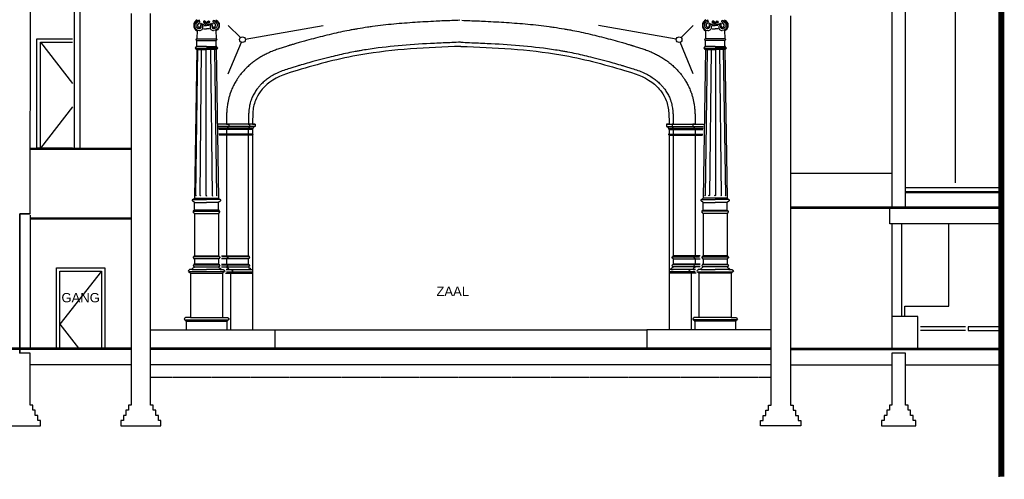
# Model space of a CAD drawing. Extents: x 0 to 286551, y -50 to 581131.
# Tile 165 of 207: x 264889 to 283886, y 500381 to 509250. Entities that reach past the tile are written whole.
import ezdxf

# ---------------------------------------------------------------- set-up
doc = ezdxf.new("R2010")
doc.units = 0
doc.header["$MEASUREMENT"] = 0
doc.linetypes.add('HIDDEN', pattern=[9.525, 6.35, -3.175])
for name, color, linetype in [('0.09', 7, 'CONTINUOUS'), ('0.13', 5, 'CONTINUOUS'), ('0.25', 2, 'CONTINUOUS')]:
    doc.layers.add(name, color=color, linetype=linetype)
doc.layers.add('HULPLIJNEN', color=252, linetype='CONTINUOUS', plot=False)

msp = doc.modelspace()

# ---------------------------------------------------------------- linework, layer by layer
at = {"layer": '0.09'}
msp.add_lwpolyline([(269812, 503263), (276988, 503263)], dxfattribs=at)
at = {"layer": '0.13'}
for p, q in [((268311, 509051), (268308, 508880)), ((268676, 509051), (268678, 508880)), ((278124, 509051), (278121, 508880)), ((278489, 509051), (278492, 508880)), ((268305, 508673), (268263, 505809)), ((268682, 508673), (268723, 505809)), ((278118, 508673), (278077, 505809)), ((278495, 508673), (278537, 505809)), ((268230, 505778), (268493, 505778)), ((268263, 505809), (268260, 505809)), ((268260, 505809), (268260, 505809)), ((268260, 505809), (268260, 505809)), ((268260, 505809), (268260, 505809)), ((268263, 505722), (268260, 505722)), ((268260, 505722), (268260, 505722)), ((268260, 505722), (268260, 505722)), ((268260, 505722), (268260, 505722)), ((268263, 505809), (268263, 505809)), ((268263, 505572), (268263, 505722)), ((268263, 505722), (268263, 505722)), ((268757, 505778), (268493, 505778)), ((268723, 505809), (268723, 505809)), ((268723, 505809), (268727, 505809)), ((268723, 505572), (268723, 505722)), ((268723, 505722), (268723, 505722)), ((268723, 505722), (268727, 505722)), ((268727, 505809), (268727, 505809)), ((268727, 505809), (268727, 505809)), ((268727, 505809), (268727, 505809)), ((268727, 505722), (268727, 505722)), ((268727, 505722), (268727, 505722)), ((268727, 505722), (268727, 505722)), ((278043, 505778), (278307, 505778)), ((278077, 505809), (278073, 505809)), ((278073, 505809), (278073, 505809)), ((278073, 505809), (278073, 505809)), ((278073, 505809), (278073, 505809)), ((278077, 505722), (278073, 505722)), ((278073, 505722), (278073, 505722)), ((278073, 505722), (278073, 505722)), ((278073, 505722), (278073, 505722)), ((278077, 505809), (278077, 505809)), ((278077, 505572), (278077, 505722)), ((278077, 505722), (278077, 505722)), ((278570, 505778), (278307, 505778)), ((278537, 505809), (278537, 505809)), ((278537, 505809), (278540, 505809)), ((278537, 505572), (278537, 505722)), ((278537, 505722), (278537, 505722)), ((278537, 505722), (278540, 505722)), ((278540, 505809), (278540, 505809)), ((278540, 505809), (278540, 505809)), ((278540, 505809), (278540, 505809)), ((278540, 505722), (278540, 505722)), ((278540, 505722), (278540, 505722)), ((278540, 505722), (278540, 505722)), ((268244, 505553), (268244, 505559)), ((268244, 505559), (268252, 505559)), ((268244, 505525), (268244, 505534)), ((268253, 505525), (268244, 505525)), ((268252, 505559), (268252, 505572)), ((268252, 505572), (268263, 505572)), ((268253, 505513), (268253, 505525)), ((268263, 505513), (268253, 505513)), ((268263, 505513), (268263, 505513)), ((268735, 505572), (268723, 505572)), ((268723, 505513), (268723, 505513)), ((268723, 505513), (268733, 505513)), ((268733, 505513), (268733, 505525)), ((268733, 505525), (268742, 505525)), ((268735, 505559), (268735, 505572)), ((268742, 505559), (268735, 505559)), ((268742, 505553), (268742, 505559)), ((268742, 505525), (268742, 505534)), ((278058, 505553), (278058, 505559)), ((278058, 505559), (278065, 505559)), ((278058, 505525), (278058, 505534)), ((278067, 505525), (278058, 505525)), ((278065, 505559), (278065, 505572)), ((278065, 505572), (278077, 505572)), ((278067, 505513), (278067, 505525)), ((278077, 505513), (278067, 505513)), ((278077, 505513), (278077, 505513)), ((278548, 505572), (278537, 505572)), ((278537, 505513), (278537, 505513)), ((278537, 505513), (278547, 505513)), ((278547, 505513), (278547, 505525)), ((278547, 505525), (278556, 505525)), ((278548, 505559), (278548, 505572)), ((278556, 505559), (278548, 505559)), ((278556, 505553), (278556, 505559)), ((278556, 505525), (278556, 505534))]:
    msp.add_line(p, q, dxfattribs=at)
for points in [[(282943, 506104), (282943, 519355)], [(268356, 509209), (268365, 509209)], [(268438, 509141), (268493, 509141)], [(268548, 509141), (268493, 509141)], [(268631, 509209), (268621, 509209)], [(268914, 509139), (269149, 508904)], [(269242, 508875), (270746, 509139)], [(277558, 508875), (276054, 509139)], [(277886, 509139), (277651, 508904)], [(278169, 509209), (278179, 509209)], [(278252, 509141), (278307, 509141)], [(278362, 509141), (278307, 509141)], [(278444, 509209), (278435, 509209)], [(268435, 509073), (268493, 509073)], [(268552, 509073), (268493, 509073)], [(278248, 509073), (278307, 509073)], [(278365, 509073), (278307, 509073)], [(265909, 506773), (265221, 506773), (265221, 508883), (265909, 508883)], [(265909, 506773), (265288, 506773), (265288, 508816), (265909, 508816)], [(265288, 508816), (265909, 508022)], [(268299, 508880), (268688, 508880)], [(268305, 508732), (268308, 508852)], [(268308, 508852), (268679, 508852)], [(268682, 508732), (268679, 508852)], [(268914, 508206), (269167, 508815)], [(277886, 508206), (277633, 508815)], [(278501, 508880), (278112, 508880)], [(278118, 508732), (278121, 508852)], [(278492, 508852), (278121, 508852)], [(278495, 508732), (278492, 508852)], [(268276, 508703), (268493, 508703)], [(268298, 505859), (268298, 505859), (268293, 505849), (268288, 505859), (268329, 508673)], [(268493, 508732), (268305, 508732)], [(268305, 508673), (268493, 508673)], [(268385, 505859), (268376, 505849), (268368, 505859), (268400, 508673)], [(268483, 508673), (268483, 505859), (268493, 505849), (268503, 505859)], [(268493, 508732), (268682, 508732)], [(268710, 508703), (268493, 508703)], [(268682, 508673), (268493, 508673)], [(268569, 508673), (268602, 505859), (268610, 505849), (268619, 505859)], [(268647, 508673), (268688, 505859), (268693, 505849), (268698, 505859)], [(278090, 508703), (278307, 508703)], [(278153, 508673), (278112, 505859), (278107, 505849), (278102, 505859)], [(278307, 508732), (278118, 508732)], [(278118, 508673), (278307, 508673)], [(278231, 508673), (278198, 505859), (278190, 505849), (278181, 505859)], [(278317, 508673), (278317, 505859), (278307, 505849), (278297, 505859)], [(278307, 508732), (278495, 508732)], [(278524, 508703), (278307, 508703)], [(278495, 508673), (278307, 508673)], [(278415, 505859), (278424, 505849), (278432, 505859), (278400, 508673)], [(278502, 505859), (278502, 505859), (278507, 505849), (278512, 505859), (278471, 508673)], [(265909, 507566), (265288, 506773)], [(269430, 507237), (268720, 507237)], [(268876, 507237), (268926, 507237), (268926, 507187), (268916, 507187), (268886, 507157), (268886, 507142), (268876, 507132), (268876, 507042), (268886, 507042), (268886, 507032), (268876, 507022)], [(269300, 507237), (269325, 507237), (269325, 507187), (269320, 507187), (269305, 507157), (269305, 507142), (269300, 507132), (269300, 507042), (269305, 507042), (269305, 507032), (269300, 507022)], [(269380, 507237), (269430, 507237), (269430, 507187), (269420, 507187), (269390, 507157), (269390, 507142), (269380, 507132), (269380, 507042), (269390, 507042), (269390, 507032), (269380, 507022)], [(277420, 507237), (277370, 507237), (277370, 507187), (277380, 507187), (277410, 507157), (277410, 507142), (277420, 507132), (277420, 507042), (277410, 507042), (277410, 507032), (277420, 507022)], [(277370, 507237), (278080, 507237)], [(277500, 507237), (277475, 507237), (277475, 507187), (277480, 507187), (277495, 507157), (277495, 507142), (277500, 507132), (277500, 507042), (277495, 507042), (277495, 507032), (277500, 507022)], [(277924, 507237), (277874, 507237), (277874, 507187), (277884, 507187), (277914, 507157), (277914, 507142), (277924, 507132), (277924, 507042), (277914, 507042), (277914, 507032), (277924, 507022)], [(269430, 507187), (268726, 507187)], [(269390, 507157), (268726, 507157)], [(269380, 507132), (268730, 507132)], [(269380, 507042), (268730, 507042)], [(277370, 507187), (278074, 507187)], [(277410, 507157), (278074, 507157)], [(277420, 507132), (278070, 507132)], [(277420, 507042), (278070, 507042)], [(269380, 507022), (268736, 507022)], [(269380, 507022), (269380, 503263)], [(277420, 507022), (277420, 503263)], [(277420, 507022), (278064, 507022)], [(281710, 506283), (279760, 506283)], [(268260, 505722), (268493, 505722)], [(268263, 505809), (268723, 505809)], [(268727, 505722), (268493, 505722)], [(278073, 505722), (278307, 505722)], [(278537, 505809), (278077, 505809)], [(278540, 505722), (278307, 505722)], [(268244, 505553), (268742, 505553)], [(268723, 505572), (268263, 505572)], [(268263, 505513), (268723, 505513)], [(278556, 505553), (278058, 505553)], [(278077, 505572), (278537, 505572)], [(278537, 505513), (278077, 505513)], [(283786, 505313), (281680, 505313), (281680, 505613)], [(265090, 505481), (265090, 502913)], [(281718, 505313), (281718, 503523)], [(281908, 503523), (281908, 505313)], [(282816, 503723), (282816, 505313)], [(268742, 504671), (268244, 504671)], [(268263, 504692), (268723, 504692)], [(268723, 504633), (268263, 504633)], [(268783, 504692), (269300, 504692)], [(269300, 504633), (268785, 504633)], [(269319, 504671), (268792, 504671)], [(277481, 504671), (278008, 504671)], [(278017, 504692), (277500, 504692)], [(277500, 504633), (278015, 504633)], [(278058, 504671), (278556, 504671)], [(278537, 504692), (278077, 504692)], [(278077, 504633), (278537, 504633)], [(265598, 502913), (265598, 504463), (266532, 504463), (266532, 502913)], [(265665, 502913), (265665, 504396), (266465, 504396), (266465, 502913)], [(266465, 504396), (265665, 503374), (266026, 502913)], [(268830, 504383), (268157, 504383)], [(268251, 504519), (268735, 504519)], [(268260, 504483), (268727, 504483)], [(268723, 504533), (268263, 504533)], [(268785, 504533), (269300, 504533)], [(268785, 504519), (269312, 504519)], [(268785, 504483), (269304, 504483)], [(268871, 504428), (269380, 504428)], [(268880, 504383), (269380, 504383)], [(277929, 504428), (277420, 504428)], [(277920, 504383), (277420, 504383)], [(278015, 504519), (277488, 504519)], [(278015, 504483), (277496, 504483)], [(278015, 504533), (277500, 504533)], [(277970, 504383), (278643, 504383)], [(278549, 504519), (278065, 504519)], [(278540, 504483), (278073, 504483)], [(278077, 504533), (278537, 504533)], [(268182, 504357), (268805, 504357)], [(268860, 504357), (269380, 504357)], [(277940, 504357), (277420, 504357)], [(278618, 504357), (277995, 504357)], [(281967, 503523), (281967, 503723), (282816, 503723)], [(268077, 503458), (268910, 503458)], [(268101, 503432), (268885, 503432)], [(268182, 503503), (268805, 503503)], [(278723, 503458), (277890, 503458)], [(278699, 503432), (277915, 503432)], [(278618, 503503), (277995, 503503)], [(282216, 502913), (282216, 503523), (281717, 503523), (281717, 502913)], [(267415, 503263), (269812, 503263), (269812, 502913)], [(279385, 503263), (276988, 503263), (276988, 502913)], [(283136, 503323), (282266, 503323)], [(283136, 503253), (282266, 503253)], [(267040, 502913), (262512, 502913)]]:
    msp.add_lwpolyline(points, dxfattribs=at)
for points in [[(268313, 509247, 0.612467), (268310, 509034)], [(268365, 509209), (268356, 509239, 1), (268356, 509040)], [(268356, 509209, 1.07873), (268356, 509080, 1)], [(268621, 509209), (268631, 509239, -1), (268631, 509040)], [(268631, 509209, -1.07873), (268631, 509080, -1)], [(268673, 509247, -0.612467), (268676, 509034)], [(278127, 509247, 0.612467), (278124, 509034)], [(278179, 509209), (278169, 509239, 1), (278169, 509040)], [(278169, 509209, 1.07873), (278169, 509080, 1)], [(278435, 509209), (278444, 509239, -1), (278444, 509040)], [(278444, 509209, -1.07873), (278444, 509080, -1)], [(278487, 509247, -0.612467), (278490, 509034)], [(268308, 508852), (268308, 508852), (268308, 508852), (268308, 508852), (268299, 508852), (268299, 508860, -1), (268299, 508880), (268299, 508880), (268299, 508880), (268299, 508880), (268299, 508880)], [(268679, 508852), (268679, 508852), (268679, 508852), (268679, 508852), (268688, 508852), (268688, 508860, 1), (268688, 508880), (268688, 508880), (268688, 508880), (268688, 508880), (268688, 508880)], [(278121, 508852), (278121, 508852), (278121, 508852), (278121, 508852), (278112, 508852), (278112, 508860, -1), (278112, 508880), (278112, 508880), (278112, 508880), (278112, 508880), (278112, 508880)], [(278492, 508852), (278492, 508852), (278492, 508852), (278492, 508852), (278501, 508852), (278501, 508860, 1), (278501, 508880), (278501, 508880), (278501, 508880), (278501, 508880), (278501, 508880)], [(268305, 508673), (268305, 508673), (268295, 508673), (268295, 508685), (268286, 508685), (268286, 508693, -1), (268286, 508713), (268286, 508718), (268294, 508718), (268294, 508732), (268305, 508732)], [(268682, 508673), (268682, 508673), (268692, 508673), (268692, 508685), (268701, 508685), (268701, 508693, 1), (268701, 508713), (268701, 508718), (268693, 508718), (268693, 508732), (268682, 508732)], [(278118, 508673), (278118, 508673), (278108, 508673), (278108, 508685), (278099, 508685), (278099, 508693, -1), (278099, 508713), (278099, 508718), (278107, 508718), (278107, 508732), (278118, 508732)], [(278495, 508673), (278495, 508673), (278505, 508673), (278505, 508685), (278514, 508685), (278514, 508693, 1), (278514, 508713), (278514, 508718), (278506, 508718), (278506, 508732), (278495, 508732)], [(268876, 507022), (268876, 504692), (268886, 504692), (268886, 504680), (268895, 504680), (268895, 504671, -1), (268895, 504652), (268895, 504647), (268887, 504647), (268887, 504633), (268876, 504633), (268876, 504533), (268888, 504533), (268888, 504519, -1), (268888, 504492), (268888, 504483), (268879, 504483, 0.280182), (268898, 504464, -0.18738), (268920, 504444, -0.535796), (268909, 504428), (268876, 504428)], [(269300, 507022), (269300, 504692), (269310, 504692), (269310, 504680), (269319, 504680), (269319, 504671, -1), (269319, 504652), (269319, 504647), (269311, 504647), (269311, 504633), (269300, 504633), (269300, 504533), (269312, 504533), (269312, 504519, -1), (269312, 504492), (269312, 504483), (269304, 504483, 0.280182), (269322, 504464, -0.18738), (269345, 504444, -0.535796), (269333, 504428), (269300, 504428)], [(277500, 507022), (277500, 504692), (277490, 504692), (277490, 504680), (277481, 504680), (277481, 504671, 1), (277481, 504652), (277481, 504647), (277489, 504647), (277489, 504633), (277500, 504633), (277500, 504533), (277488, 504533), (277488, 504519, 1), (277488, 504492), (277488, 504483), (277496, 504483, -0.280182), (277478, 504464, 0.18738), (277455, 504444, 0.535796), (277467, 504428), (277500, 504428)], [(277924, 507022), (277924, 504692), (277914, 504692), (277914, 504680), (277905, 504680), (277905, 504671, 1), (277905, 504652), (277905, 504647), (277913, 504647), (277913, 504633), (277924, 504633), (277924, 504533), (277912, 504533), (277912, 504519, 1), (277912, 504492), (277912, 504483), (277921, 504483, -0.280182), (277902, 504464, 0.18738), (277880, 504444, 0.535796), (277891, 504428), (277924, 504428)], [(268263, 505513), (268263, 504692), (268253, 504692), (268253, 504680), (268244, 504680), (268244, 504671, 1), (268244, 504652), (268244, 504647), (268252, 504647), (268252, 504633), (268263, 504633), (268263, 504533), (268251, 504533), (268251, 504519, 1), (268251, 504492), (268251, 504483), (268260, 504483, -0.280182), (268241, 504464, 0.18738), (268218, 504444, 0.535796), (268230, 504428), (268493, 504428)], [(268723, 505513), (268723, 504692), (268733, 504692), (268733, 504680), (268742, 504680), (268742, 504671, -1), (268742, 504652), (268742, 504647), (268735, 504647), (268735, 504633), (268723, 504633), (268723, 504533), (268735, 504533), (268735, 504519, -1), (268735, 504492), (268735, 504483), (268727, 504483, 0.280182), (268746, 504464, -0.18738), (268768, 504444, -0.535796), (268757, 504428), (268493, 504428)], [(278077, 505513), (278077, 504692), (278067, 504692), (278067, 504680), (278058, 504680), (278058, 504671, 1), (278058, 504652), (278058, 504647), (278065, 504647), (278065, 504633), (278077, 504633), (278077, 504533), (278065, 504533), (278065, 504519, 1), (278065, 504492), (278065, 504483), (278073, 504483, -0.280182), (278054, 504464, 0.18738), (278032, 504444, 0.535796), (278043, 504428), (278307, 504428)], [(278537, 505513), (278537, 504692), (278547, 504692), (278547, 504680), (278556, 504680), (278556, 504671, -1), (278556, 504652), (278556, 504647), (278548, 504647), (278548, 504633), (278537, 504633), (278537, 504533), (278549, 504533), (278549, 504519, -1), (278549, 504492), (278549, 504483), (278540, 504483, 0.280182), (278559, 504464, -0.18738), (278581, 504444, -0.535796), (278570, 504428), (278307, 504428)], [(268230, 504428), (268165, 504428), (268165, 504421), (268157, 504421), (268157, 504415, 1), (268157, 504383), (268157, 504377, -0.243324), (268176, 504357), (268182, 504357), (268182, 503503), (268085, 503503), (268085, 503496), (268077, 503496), (268077, 503490, 1), (268077, 503458), (268077, 503452, -0.243324), (268096, 503432), (268101, 503432), (268101, 503263)], [(268757, 504428), (268821, 504428), (268821, 504421), (268830, 504421), (268830, 504415, -1), (268830, 504383), (268830, 504377, 0.243324), (268810, 504357), (268805, 504357), (268805, 503503), (268902, 503503), (268902, 503496), (268910, 503496), (268910, 503490, -1), (268910, 503458), (268910, 503452, 0.243324), (268890, 503432), (268885, 503432), (268885, 503263)], [(268909, 504428), (268974, 504428), (268974, 504421), (268982, 504421), (268982, 504415, -1), (268982, 504383), (268982, 504377, 0.243324), (268963, 504357), (268957, 504357), (268957, 503263)], [(277891, 504428), (277826, 504428), (277826, 504421), (277818, 504421), (277818, 504415, 1), (277818, 504383), (277818, 504377, -0.243324), (277837, 504357), (277843, 504357), (277843, 503263)], [(278043, 504428), (277979, 504428), (277979, 504421), (277970, 504421), (277970, 504415, 1), (277970, 504383), (277970, 504377, -0.243324), (277990, 504357), (277995, 504357), (277995, 503503), (277898, 503503), (277898, 503496), (277890, 503496), (277890, 503490, 1), (277890, 503458), (277890, 503452, -0.243324), (277910, 503432), (277915, 503432), (277915, 503263)], [(278570, 504428), (278635, 504428), (278635, 504421), (278643, 504421), (278643, 504415, -1), (278643, 504383), (278643, 504377, 0.243324), (278624, 504357), (278618, 504357), (278618, 503503), (278715, 503503), (278715, 503496), (278723, 503496), (278723, 503490, -1), (278723, 503458), (278723, 503452, 0.243324), (278704, 503432), (278699, 503432), (278699, 503263)]]:
    msp.add_lwpolyline(points, format="xyb", dxfattribs=at)
msp.add_lwpolyline([(283786, 503323), (283186, 503323), (283186, 503253), (283786, 503253)], close=True, dxfattribs=at)
at = {"layer": '0.13', "linetype": 'HIDDEN'}
msp.add_lwpolyline([(267415, 502353), (279385, 502353)], dxfattribs=at)
at = {"layer": '0.13'}
for centre in [(269188, 508865), (277612, 508865)]:
    msp.add_circle(centre, 55, dxfattribs=at)
for centre, radius, start, end in [((268361, 509143), 40, 92.3201, 191.0683), ((268353, 509137), 31.3, 174.5764, 44.2461), ((268355, 509116), 35.2, 271.7214, 43.1696), ((268354, 509110), 69.7, 271.2358, 6.629), ((268359, 509118), 64.6, 0, 90), ((268632, 509110), 69.7, 173.371, 268.7642), ((268628, 509118), 64.6, 90, 180), ((268632, 509116), 35.2, 136.8304, 268.2786), ((268634, 509137), 31.3, 135.7539, 5.4236), ((268626, 509143), 40, 348.9317, 87.6799), ((278174, 509143), 40, 92.3201, 191.0683), ((278166, 509137), 31.3, 174.5764, 44.2461), ((278168, 509116), 35.2, 271.7214, 43.1696), ((278168, 509110), 69.7, 271.2358, 6.629), ((278172, 509118), 64.6, 0, 90), ((278441, 509118), 64.6, 90, 180), ((278446, 509110), 69.7, 173.371, 268.7642), ((278445, 509116), 35.2, 136.8304, 268.2786), ((278447, 509137), 31.3, 135.7539, 5.4236), ((278439, 509143), 40, 348.9317, 87.6799), ((268254, 505751), 40.6, 109.2374, 151.6895), ((268230, 505765), 12.2, 89.8742, 202.6031), ((268230, 505765), 12.2, 157.3969, 270.1258), ((268254, 505780), 40.6, 208.3105, 250.7626), ((268234, 505814), 26.3, 285.6599, 348.2677), ((268234, 505716), 26.3, 11.7323, 74.3401), ((268753, 505814), 26.3, 191.7323, 254.3401), ((268753, 505716), 26.3, 105.6599, 168.2677), ((268732, 505751), 40.6, 28.3105, 70.7626), ((268732, 505780), 40.6, 289.2374, 331.6895), ((268757, 505765), 12.2, 337.3969, 90.1258), ((268757, 505765), 12.2, 269.8742, 22.6031), ((278043, 505765), 12.2, 89.8742, 202.6031), ((278043, 505765), 12.2, 157.3969, 270.1258), ((278068, 505751), 40.6, 109.2374, 151.6895), ((278068, 505780), 40.6, 208.3105, 250.7626), ((278047, 505814), 26.3, 285.6599, 348.2677), ((278047, 505716), 26.3, 11.7323, 74.3401), ((278566, 505814), 26.3, 191.7323, 254.3401), ((278566, 505716), 26.3, 105.6599, 168.2677), ((278546, 505751), 40.6, 28.3105, 70.7626), ((278546, 505780), 40.6, 289.2374, 331.6895), ((278570, 505765), 12.2, 337.3969, 90.1258), ((278570, 505765), 12.2, 269.8742, 22.6031), ((268244, 505543), 9.55, 90, 270), ((268742, 505543), 9.55, 270, 90), ((278058, 505543), 9.55, 90, 270), ((278556, 505543), 9.55, 270, 90)]:
    msp.add_arc(centre, radius, start, end, dxfattribs=at)
for points, knots in [([(268410, 509170), (268418, 509164), (268434, 509153), (268461, 509151), (268484, 509158), (268493, 509182), (268486, 509208), (268467, 509225), (268441, 509228), (268434, 509206), (268442, 509188), (268459, 509183), (268472, 509191), (268472, 509203), (268466, 509211), (268448, 509213), (268454, 509201), (268458, 509198), (268459, 509197)], [0, 0, 0, 0, 30.394449, 56.52781, 79.072722, 96.618063, 128.182041, 152.27183, 171.964448, 192.070956, 209.189823, 225.118851, 238.471589, 249.40784, 254.876684, 270.192811, 278.521783, 283.991137, 283.991137, 283.991137, 283.991137]), ([(268576, 509170), (268568, 509164), (268552, 509153), (268525, 509151), (268502, 509158), (268493, 509182), (268501, 509208), (268520, 509225), (268545, 509228), (268553, 509206), (268544, 509188), (268528, 509183), (268514, 509191), (268515, 509203), (268521, 509211), (268539, 509213), (268532, 509201), (268529, 509198), (268527, 509197)], [0, 0, 0, 0, 30.394449, 56.52781, 79.072722, 96.618063, 128.182041, 152.27183, 171.964448, 192.070956, 209.189823, 225.118851, 238.471589, 249.40784, 254.876684, 270.192811, 278.521783, 283.991137, 283.991137, 283.991137, 283.991137]), ([(273380, 509239), (273329, 509237), (273279, 509235), (273126, 509229), (273024, 509225), (272787, 509213), (272652, 509206), (272381, 509188), (272245, 509178), (271971, 509152), (271834, 509137), (271664, 509114), (271632, 509109), (271536, 509095), (271472, 509085), (271395, 509072), (271381, 509069), (271354, 509064), (271340, 509062), (271299, 509055), (271271, 509049), (271190, 509034), (271135, 509023), (270963, 508986), (270845, 508958), (270613, 508900), (270497, 508869), (270365, 508832), (270349, 508827), (270300, 508813), (270267, 508804), (270223, 508791), (270212, 508788), (270177, 508778), (270155, 508771), (270122, 508762), (270113, 508759), (270101, 508755), (270098, 508755), (270092, 508753), (270090, 508752), (270081, 508749), (270075, 508748), (270058, 508743), (270046, 508739), (270008, 508727), (269981, 508719), (269925, 508701), (269896, 508691), (269837, 508670), (269807, 508659), (269746, 508634), (269715, 508621), (269657, 508595), (269631, 508582), (269578, 508554), (269551, 508539), (269497, 508506), (269471, 508489), (269437, 508466), (269430, 508461), (269420, 508454), (269417, 508451), (269411, 508447), (269407, 508444), (269398, 508437), (269392, 508432), (269373, 508418), (269360, 508408), (269324, 508377), (269300, 508356), (269254, 508311), (269232, 508288), (269189, 508241), (269168, 508216), (269142, 508182), (269135, 508174), (269123, 508157), (269117, 508149), (269105, 508132), (269099, 508123), (269081, 508096), (269070, 508078), (269043, 508033), (269028, 508006), (269000, 507950), (268986, 507921), (268973, 507887), (268971, 507883), (268968, 507876), (268967, 507873), (268965, 507868), (268964, 507865), (268961, 507857), (268959, 507851), (268953, 507835), (268949, 507824), (268939, 507791), (268932, 507770), (268921, 507726), (268916, 507705), (268907, 507663), (268903, 507642), (268895, 507592), (268891, 507562), (268888, 507525), (268887, 507518), (268886, 507505), (268885, 507500), (268885, 507493), (268885, 507491), (268884, 507487), (268884, 507486), (268884, 507483), (268884, 507481), (268884, 507476), (268884, 507473), (268883, 507465), (268883, 507459), (268882, 507452), (268882, 507451), (268882, 507447), (268882, 507446), (268882, 507443), (268882, 507442), (268882, 507437), (268881, 507434), (268881, 507425), (268881, 507419), (268880, 507402), (268880, 507390), (268878, 507356), (268878, 507333), (268877, 507290), (268876, 507268), (268876, 507237), (268876, 507247), (268876, 507247)], [0, 0, 0, 0, 144.308853, 144.308853, 432.926559, 432.926559, 811.471201, 811.471201, 1190.015843, 1190.015843, 1568.560485, 1568.560485, 1656.290536, 1656.290536, 1831.750638, 1831.750638, 1869.451923, 1869.451923, 1907.153208, 1907.153208, 1982.555778, 1982.555778, 2133.360918, 2133.360918, 2463.469568, 2463.469568, 2793.578218, 2793.578218, 2840.574451, 2840.574451, 2934.566917, 2934.566917, 2967.533225, 2967.533225, 3033.465843, 3033.465843, 3060.457034, 3060.457034, 3068.548844, 3068.548844, 3076.640654, 3076.640654, 3092.824274, 3092.824274, 3125.191515, 3125.191515, 3197.628012, 3197.628012, 3270.064509, 3270.064509, 3342.501006, 3342.501006, 3414.937503, 3414.937503, 3474.871797, 3474.871797, 3534.806091, 3534.806091, 3594.740386, 3594.740386, 3609.957982, 3609.957982, 3617.173189, 3617.173189, 3624.388397, 3624.388397, 3638.818811, 3638.818811, 3667.67964, 3667.67964, 3725.401299, 3725.401299, 3783.122957, 3783.122957, 3840.844615, 3840.844615, 3858.930429, 3858.930429, 3877.47869, 3877.47869, 3896.026952, 3896.026952, 3933.123475, 3933.123475, 3985.703437, 3985.703437, 4038.283398, 4038.283398, 4045.512978, 4045.512978, 4050.293867, 4050.293867, 4055.074755, 4055.074755, 4064.636531, 4064.636531, 4083.760084, 4083.760084, 4122.00719, 4122.00719, 4160.254296, 4160.254296, 4198.501402, 4198.501402, 4253.766435, 4253.766435, 4268.901144, 4268.901144, 4278.839327, 4278.839327, 4282.42535, 4282.42535, 4285.550438, 4285.550438, 4288.675526, 4288.675526, 4294.925702, 4294.925702, 4307.426054, 4307.426054, 4311.200636, 4311.200636, 4314.912718, 4314.912718, 4318.624799, 4318.624799, 4326.048963, 4326.048963, 4340.897289, 4340.897289, 4370.593942, 4370.593942, 4429.987248, 4429.987248, 4489.380554, 4489.380554, 4489.717161, 4489.717161, 4489.717161, 4489.717161]), ([(273420, 509239), (273471, 509237), (273521, 509235), (273674, 509229), (273776, 509225), (274013, 509213), (274148, 509206), (274419, 509188), (274555, 509178), (274829, 509152), (274966, 509137), (275136, 509114), (275168, 509109), (275264, 509095), (275328, 509085), (275405, 509072), (275419, 509069), (275446, 509064), (275460, 509062), (275501, 509055), (275529, 509049), (275610, 509034), (275665, 509023), (275837, 508986), (275954, 508958), (276187, 508900), (276303, 508869), (276435, 508832), (276451, 508827), (276500, 508813), (276533, 508804), (276577, 508791), (276588, 508788), (276623, 508778), (276645, 508771), (276678, 508762), (276687, 508759), (276699, 508755), (276702, 508755), (276708, 508753), (276710, 508752), (276719, 508749), (276725, 508748), (276742, 508743), (276754, 508739), (276792, 508727), (276819, 508719), (276875, 508701), (276904, 508691), (276963, 508670), (276993, 508659), (277054, 508634), (277085, 508621), (277143, 508595), (277169, 508582), (277222, 508554), (277249, 508539), (277303, 508506), (277329, 508489), (277363, 508466), (277370, 508461), (277380, 508454), (277383, 508451), (277389, 508447), (277393, 508444), (277402, 508437), (277408, 508432), (277427, 508418), (277439, 508408), (277476, 508377), (277500, 508356), (277546, 508311), (277568, 508288), (277611, 508241), (277632, 508216), (277658, 508182), (277665, 508174), (277677, 508157), (277683, 508149), (277695, 508132), (277701, 508123), (277719, 508096), (277730, 508078), (277757, 508033), (277772, 508006), (277800, 507950), (277814, 507921), (277827, 507887), (277829, 507883), (277832, 507876), (277833, 507873), (277835, 507868), (277836, 507865), (277839, 507857), (277841, 507851), (277847, 507835), (277851, 507824), (277861, 507791), (277868, 507770), (277879, 507726), (277884, 507705), (277893, 507663), (277897, 507642), (277905, 507592), (277909, 507562), (277912, 507525), (277913, 507518), (277914, 507505), (277915, 507500), (277915, 507493), (277915, 507491), (277915, 507487), (277916, 507486), (277916, 507483), (277916, 507481), (277916, 507476), (277916, 507473), (277917, 507465), (277917, 507459), (277918, 507452), (277918, 507451), (277918, 507447), (277918, 507446), (277918, 507443), (277918, 507442), (277918, 507437), (277919, 507434), (277919, 507425), (277919, 507419), (277920, 507402), (277920, 507390), (277922, 507356), (277922, 507333), (277923, 507290), (277924, 507268), (277924, 507237), (277924, 507247), (277924, 507247)], [0, 0, 0, 0, 144.308853, 144.308853, 432.926559, 432.926559, 811.471201, 811.471201, 1190.015843, 1190.015843, 1568.560485, 1568.560485, 1656.290536, 1656.290536, 1831.750638, 1831.750638, 1869.451923, 1869.451923, 1907.153208, 1907.153208, 1982.555778, 1982.555778, 2133.360918, 2133.360918, 2463.469568, 2463.469568, 2793.578218, 2793.578218, 2840.574451, 2840.574451, 2934.566917, 2934.566917, 2967.533225, 2967.533225, 3033.465843, 3033.465843, 3060.457034, 3060.457034, 3068.548844, 3068.548844, 3076.640654, 3076.640654, 3092.824274, 3092.824274, 3125.191515, 3125.191515, 3197.628012, 3197.628012, 3270.064509, 3270.064509, 3342.501006, 3342.501006, 3414.937503, 3414.937503, 3474.871797, 3474.871797, 3534.806091, 3534.806091, 3594.740386, 3594.740386, 3609.957982, 3609.957982, 3617.173189, 3617.173189, 3624.388397, 3624.388397, 3638.818811, 3638.818811, 3667.67964, 3667.67964, 3725.401299, 3725.401299, 3783.122957, 3783.122957, 3840.844615, 3840.844615, 3858.930429, 3858.930429, 3877.47869, 3877.47869, 3896.026952, 3896.026952, 3933.123475, 3933.123475, 3985.703437, 3985.703437, 4038.283398, 4038.283398, 4045.512978, 4045.512978, 4050.293867, 4050.293867, 4055.074755, 4055.074755, 4064.636531, 4064.636531, 4083.760084, 4083.760084, 4122.00719, 4122.00719, 4160.254296, 4160.254296, 4198.501402, 4198.501402, 4253.766435, 4253.766435, 4268.901144, 4268.901144, 4278.839327, 4278.839327, 4282.42535, 4282.42535, 4285.550438, 4285.550438, 4288.675526, 4288.675526, 4294.925702, 4294.925702, 4307.426054, 4307.426054, 4311.200636, 4311.200636, 4314.912718, 4314.912718, 4318.624799, 4318.624799, 4326.048963, 4326.048963, 4340.897289, 4340.897289, 4370.593942, 4370.593942, 4429.987248, 4429.987248, 4489.380554, 4489.380554, 4489.717161, 4489.717161, 4489.717161, 4489.717161]), ([(278224, 509170), (278232, 509164), (278248, 509153), (278275, 509151), (278298, 509158), (278307, 509182), (278299, 509208), (278280, 509225), (278255, 509228), (278247, 509206), (278256, 509188), (278272, 509183), (278286, 509191), (278285, 509203), (278279, 509211), (278261, 509213), (278268, 509201), (278271, 509198), (278273, 509197)], [0, 0, 0, 0, 30.394449, 56.52781, 79.072722, 96.618063, 128.182041, 152.27183, 171.964448, 192.070956, 209.189823, 225.118851, 238.471589, 249.40784, 254.876684, 270.192811, 278.521783, 283.991137, 283.991137, 283.991137, 283.991137]), ([(278390, 509170), (278381, 509164), (278366, 509153), (278339, 509151), (278316, 509158), (278307, 509182), (278314, 509208), (278333, 509225), (278359, 509228), (278366, 509206), (278358, 509188), (278341, 509183), (278328, 509191), (278328, 509203), (278334, 509211), (278352, 509213), (278346, 509201), (278342, 509198), (278341, 509197)], [0, 0, 0, 0, 30.394449, 56.52781, 79.072722, 96.618063, 128.182041, 152.27183, 171.964448, 192.070956, 209.189823, 225.118851, 238.471589, 249.40784, 254.876684, 270.192811, 278.521783, 283.991137, 283.991137, 283.991137, 283.991137]), ([(273397, 508815), (273341, 508813), (273285, 508811), (273118, 508804), (273006, 508799), (272686, 508784), (272477, 508771), (272062, 508736), (271855, 508713), (271600, 508676), (271551, 508668), (271474, 508655), (271447, 508650), (271393, 508641), (271366, 508636), (271285, 508620), (271231, 508609), (271070, 508575), (270963, 508550), (270821, 508515), (270786, 508506), (270683, 508479), (270614, 508461), (270520, 508435), (270495, 508428), (270420, 508407), (270370, 508392), (270300, 508372), (270281, 508366), (270248, 508357), (270235, 508353), (270208, 508345), (270195, 508341), (270154, 508329), (270127, 508320), (270062, 508299), (270023, 508286), (269946, 508258), (269907, 508242), (269838, 508211), (269807, 508196), (269746, 508162), (269716, 508143), (269675, 508115), (269664, 508106), (269641, 508089), (269630, 508080), (269597, 508053), (269576, 508033), (269539, 507996), (269523, 507979), (269494, 507944), (269480, 507927), (269458, 507897), (269450, 507885), (269433, 507860), (269425, 507847), (269402, 507808), (269388, 507781), (269372, 507743), (269368, 507733), (269362, 507718), (269360, 507714), (269357, 507705), (269356, 507701), (269351, 507687), (269348, 507679), (269340, 507652), (269335, 507634), (269324, 507585), (269318, 507554), (269313, 507515), (269312, 507508), (269311, 507494), (269310, 507488), (269309, 507478), (269309, 507473), (269308, 507465), (269308, 507463), (269308, 507458), (269307, 507456), (269307, 507452), (269307, 507449), (269307, 507443), (269306, 507439), (269306, 507432), (269306, 507430), (269306, 507425), (269306, 507422), (269305, 507418), (269305, 507415), (269305, 507409), (269305, 507404), (269304, 507390), (269304, 507381), (269303, 507354), (269302, 507335), (269301, 507291), (269301, 507265), (269300, 507237)], [0, 0, 0, 0, 159.483748, 159.483748, 478.451244, 478.451244, 1073.3752, 1073.3752, 1668.299155, 1668.299155, 1811.102736, 1811.102736, 1889.794771, 1889.794771, 1968.486807, 1968.486807, 2125.870878, 2125.870878, 2440.63902, 2440.63902, 2542.425719, 2542.425719, 2745.999117, 2745.999117, 2819.687319, 2819.687319, 2967.063724, 2967.063724, 3024.328113, 3024.328113, 3063.570006, 3063.570006, 3102.8119, 3102.8119, 3181.295686, 3181.295686, 3293.856224, 3293.856224, 3406.416762, 3406.416762, 3500.25666, 3500.25666, 3594.096557, 3594.096557, 3631.578661, 3631.578661, 3669.060764, 3669.060764, 3744.024971, 3744.024971, 3805.55622, 3805.55622, 3862.997274, 3862.997274, 3902.080313, 3902.080313, 3941.163352, 3941.163352, 4019.329429, 4019.329429, 4047.399183, 4047.399183, 4059.288317, 4059.288317, 4071.177452, 4071.177452, 4094.955722, 4094.955722, 4142.512262, 4142.512262, 4225.796241, 4225.796241, 4245.895058, 4245.895058, 4261.695502, 4261.695502, 4274.231055, 4274.231055, 4281.407413, 4281.407413, 4287.153491, 4287.153491, 4292.89957, 4292.89957, 4304.391728, 4304.391728, 4311.578597, 4311.578597, 4318.036699, 4318.036699, 4324.494801, 4324.494801, 4337.411005, 4337.411005, 4363.243412, 4363.243412, 4414.908228, 4414.908228, 4489.717161, 4489.717161, 4489.717161, 4489.717161]), ([(273403, 508815), (273459, 508813), (273515, 508811), (273682, 508804), (273794, 508799), (274114, 508784), (274323, 508771), (274738, 508736), (274945, 508713), (275200, 508676), (275249, 508668), (275326, 508655), (275353, 508650), (275407, 508641), (275434, 508636), (275515, 508620), (275569, 508609), (275730, 508575), (275837, 508550), (275979, 508515), (276014, 508506), (276117, 508479), (276186, 508461), (276280, 508435), (276305, 508428), (276380, 508407), (276430, 508392), (276500, 508372), (276519, 508366), (276552, 508357), (276565, 508353), (276592, 508345), (276605, 508341), (276646, 508329), (276673, 508320), (276738, 508299), (276777, 508286), (276854, 508258), (276893, 508242), (276962, 508211), (276993, 508196), (277054, 508162), (277084, 508143), (277125, 508115), (277136, 508106), (277159, 508089), (277170, 508080), (277203, 508053), (277224, 508033), (277261, 507996), (277276, 507979), (277306, 507944), (277320, 507927), (277342, 507897), (277350, 507885), (277367, 507860), (277375, 507847), (277398, 507808), (277412, 507781), (277428, 507743), (277432, 507733), (277438, 507718), (277440, 507714), (277443, 507705), (277444, 507701), (277449, 507687), (277452, 507679), (277460, 507652), (277465, 507634), (277476, 507585), (277482, 507554), (277487, 507515), (277488, 507508), (277489, 507494), (277490, 507488), (277491, 507478), (277491, 507473), (277492, 507465), (277492, 507463), (277492, 507458), (277492, 507456), (277493, 507452), (277493, 507449), (277493, 507443), (277494, 507439), (277494, 507432), (277494, 507430), (277494, 507425), (277494, 507422), (277495, 507418), (277495, 507415), (277495, 507409), (277495, 507404), (277496, 507390), (277496, 507381), (277497, 507354), (277498, 507335), (277499, 507291), (277499, 507265), (277500, 507237)], [0, 0, 0, 0, 159.483748, 159.483748, 478.451244, 478.451244, 1073.3752, 1073.3752, 1668.299155, 1668.299155, 1811.102736, 1811.102736, 1889.794771, 1889.794771, 1968.486807, 1968.486807, 2125.870878, 2125.870878, 2440.63902, 2440.63902, 2542.425719, 2542.425719, 2745.999117, 2745.999117, 2819.687319, 2819.687319, 2967.063724, 2967.063724, 3024.328113, 3024.328113, 3063.570006, 3063.570006, 3102.8119, 3102.8119, 3181.295686, 3181.295686, 3293.856224, 3293.856224, 3406.416762, 3406.416762, 3500.25666, 3500.25666, 3594.096557, 3594.096557, 3631.578661, 3631.578661, 3669.060764, 3669.060764, 3744.024971, 3744.024971, 3805.55622, 3805.55622, 3862.997274, 3862.997274, 3902.080313, 3902.080313, 3941.163352, 3941.163352, 4019.329429, 4019.329429, 4047.399183, 4047.399183, 4059.288317, 4059.288317, 4071.177452, 4071.177452, 4094.955722, 4094.955722, 4142.512262, 4142.512262, 4225.796241, 4225.796241, 4245.895058, 4245.895058, 4261.695502, 4261.695502, 4274.231055, 4274.231055, 4281.407413, 4281.407413, 4287.153491, 4287.153491, 4292.89957, 4292.89957, 4304.391728, 4304.391728, 4311.578597, 4311.578597, 4318.036699, 4318.036699, 4324.494801, 4324.494801, 4337.411005, 4337.411005, 4363.243412, 4363.243412, 4414.908228, 4414.908228, 4489.717161, 4489.717161, 4489.717161, 4489.717161])]:
    msp.add_open_spline(points, degree=3, knots=knots, dxfattribs=at)
for points in [[(273400, 508736), (271471, 508573), (270244, 508272), (269717, 508046), (269529, 507858), (269437, 507691), (269387, 507453), (269386, 507421), (269380, 507237)], [(273400, 508736), (275329, 508573), (276556, 508272), (277083, 508046), (277271, 507858), (277363, 507691), (277412, 507453), (277414, 507421), (277420, 507237)]]:
    msp.add_spline(points, degree=3, dxfattribs=at)
at = {"layer": '0.25', "const_width": 100}
msp.add_lwpolyline([(283836, 500431), (283836, 519355)], dxfattribs=at)
at = {"layer": '0.25'}
for points in [[(283786, 500431), (283786, 519355)], [(267040, 509371), (267040, 501813), (266990, 501813), (266990, 501713), (266940, 501713), (266940, 501613), (266890, 501613), (266890, 501513), (266840, 501513), (266840, 501413), (267615, 501413), (267615, 501513), (267565, 501513), (267565, 501613), (267515, 501613), (267515, 501713), (267465, 501713), (267465, 501813), (267415, 501813), (267415, 509371)], [(279760, 509327), (279760, 501813), (279810, 501813), (279810, 501713), (279860, 501713), (279860, 501613), (279910, 501613), (279910, 501513), (279960, 501513), (279960, 501413), (279185, 501413), (279185, 501513), (279235, 501513), (279235, 501613), (279285, 501613), (279285, 501713), (279335, 501713), (279335, 501813), (279385, 501813), (279385, 509339)], [(281978, 506010), (283786, 506010)], [(281978, 505935), (283786, 505935)], [(281978, 505915), (283786, 505915)], [(279760, 505638), (283786, 505638)], [(279760, 505613), (283786, 505613)], [(267040, 502883), (262512, 502883)], [(279385, 502913), (267415, 502913)], [(279385, 502883), (267415, 502883)], [(279760, 502913), (283786, 502913)], [(279760, 502883), (283786, 502883)], [(267040, 502593), (265090, 502593)], [(279385, 502593), (267415, 502593)], [(279760, 502593), (281718, 502593)], [(281978, 502593), (283786, 502593)]]:
    msp.add_lwpolyline(points, dxfattribs=at)
at = {"layer": '0.25', "linetype": 'Continuous', "ltscale": 0.2}
for points in [[(264630, 501413), (265290, 501413), (265290, 501513), (265240, 501513), (265240, 501613), (265190, 501613), (265190, 501713), (265140, 501713), (265140, 501813), (265090, 501813), (265090, 502813), (264892, 502813), (264892, 505505), (265090, 505505), (265097, 509479), (265097, 509959), (264997, 509959), (264997, 511632), (264830, 511632)], [(265097, 506769), (267040, 506769)], [(265097, 506749), (267040, 506749)], [(265092, 505505), (264892, 505505), (264892, 502812)], [(265090, 505424), (267033, 505424)], [(265090, 505405), (267038, 505405)]]:
    msp.add_lwpolyline(points, dxfattribs=at)
at = {"layer": '0.25'}
for points in [[(281978, 505638), (281978, 510116), (281718, 510116), (281718, 505638)], [(281978, 502813), (281718, 502813), (281718, 501813), (281668, 501813), (281668, 501713), (281618, 501713), (281618, 501613), (281568, 501613), (281568, 501513), (281518, 501513), (281518, 501413), (282178, 501413), (282178, 501513), (282128, 501513), (282128, 501613), (282078, 501613), (282078, 501713), (282028, 501713), (282028, 501813), (281978, 501813)]]:
    msp.add_lwpolyline(points, close=True, dxfattribs=at)
at = {"layer": '0.25', "linetype": 'Continuous', "ltscale": 0.2}
msp.add_lwpolyline([(265947, 509497), (266049, 509497), (266049, 506762), (265947, 506762)], close=True, dxfattribs=at)
at = {"layer": 'HULPLIJNEN', "color": 253, "linetype": 'Continuous', "ltscale": 0.2}
msp.add_lwpolyline([(265097, 506769), (267040, 506769)], dxfattribs=at)

# ---------------------------------------------------------------- texts
at = {"layer": '0.09', "insert": (266065, 503885), "char_height": 180, "width": 3040.82, "attachment_point": 5}
msp.add_mtext('{\\fArial|b0|i0|c0|p34;GANG}', dxfattribs=at)
at = {"layer": '0.13', "insert": (273244, 504009), "char_height": 180, "width": 3040.82, "attachment_point": 5}
msp.add_mtext('{\\fArial|b0|i0|c0|p34;ZAAL}', dxfattribs=at)

doc.saveas('drawing.dxf')
